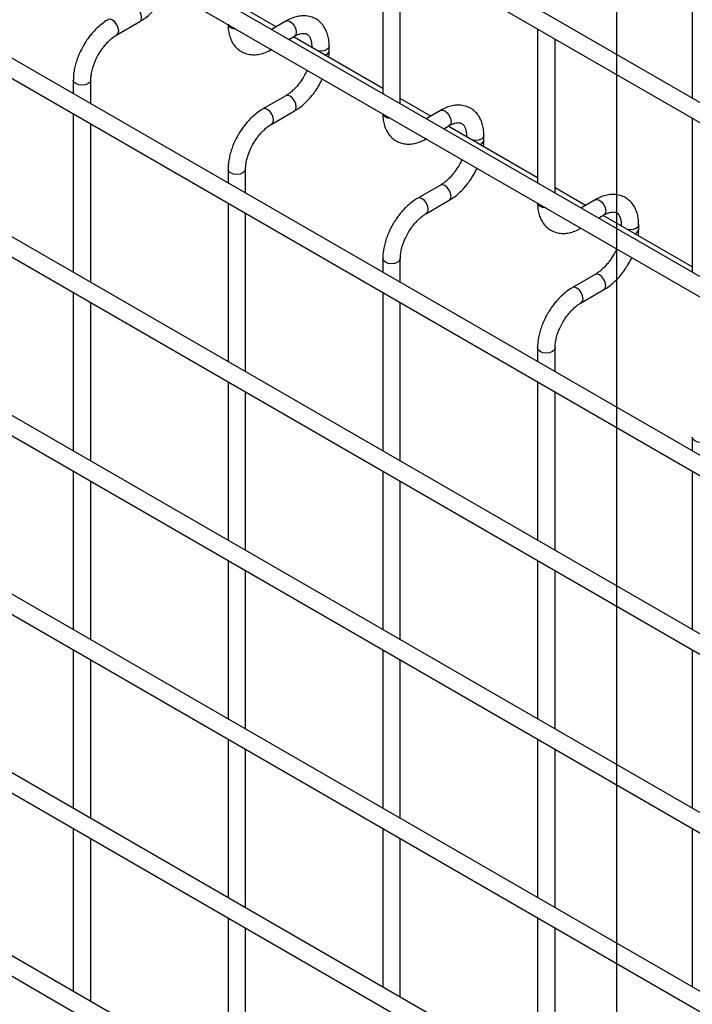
# Model space of a CAD drawing. Header units: inches. Extents: x 0.2 to 10.7, y 0.2 to 7.9.
# Tile 10 of 14: x 9.4 to 9.912, y 6.152 to 6.902. Entities that reach past the tile are written whole.
import ezdxf

# ---------------------------------------------------------------- set-up
doc = ezdxf.new("R2010")
doc.units = ezdxf.units.IN
doc.header["$MEASUREMENT"] = 0
doc.layers.add('TEXT', color=140, linetype='Continuous', lineweight=25)

msp = doc.modelspace()

# ---------------------------------------------------------------- linework, layer by layer
for p, q in [((10.37395, 6.57553), (8.37579, 7.72905)), ((8.36912, 7.7175), (10.36729, 6.56399)), ((8.36912, 7.58481), (10.36729, 6.4313)), ((10.23008, 6.5259), (8.51117, 7.51821)), ((10.37395, 6.30675), (8.37579, 7.46027)), ((8.36912, 7.44872), (10.36729, 6.29521)), ((10.37395, 6.17066), (8.37579, 7.32418)), ((8.36912, 7.31263), (10.36729, 6.15912)), ((10.37395, 6.03457), (8.37579, 7.18809)), ((8.36912, 7.17654), (10.36729, 6.02303)), ((10.37395, 5.89848), (8.37579, 7.052)), ((8.36912, 7.04045), (10.36729, 5.88694)), ((9.67629, 6.96289), (9.67629, 6.8456)), ((9.91199, 6.96631), (9.91199, 6.84222)), ((9.68962, 6.8379), (9.68962, 6.95519)), ((10.37395, 5.76239), (8.37579, 6.91591)), ((9.59496, 6.89656), (9.57177, 6.90995)), ((8.36912, 6.90436), (10.36729, 5.75085)), ((9.47383, 6.89043), (9.49116, 6.90043)), ((9.60234, 6.90083), (9.59148, 6.89456)), ((9.79414, 6.89485), (9.79414, 6.77756)), ((9.60482, 6.88686), (9.60901, 6.88928)), ((9.67629, 6.84961), (9.60829, 6.88887)), ((9.80747, 6.76987), (9.80747, 6.88716)), ((9.62214, 6.8817), (9.62214, 6.88088)), ((9.62234, 6.88076), (9.62214, 6.88169)), ((9.63547, 6.87823), (9.63547, 6.8817)), ((9.44059, 6.85594), (9.44059, 6.84557)), ((9.45392, 6.83788), (9.45392, 6.85594)), ((9.60234, 6.84394), (9.58502, 6.83394)), ((9.71281, 6.82853), (9.68962, 6.84192)), ((9.72019, 6.83279), (9.70933, 6.82652)), ((9.44059, 6.83018), (9.44059, 6.70948)), ((9.59169, 6.82239), (9.60901, 6.83239)), ((9.91199, 6.82682), (9.91199, 6.70953)), ((9.45392, 6.70179), (9.45392, 6.82248)), ((9.72267, 6.81882), (9.72686, 6.82124)), ((9.79414, 6.78158), (9.72615, 6.82083)), ((9.73999, 6.81366), (9.73999, 6.81284)), ((9.74019, 6.81273), (9.73999, 6.81366)), ((9.75332, 6.81019), (9.75332, 6.81366)), ((9.55844, 6.7879), (9.55844, 6.77754)), ((9.57177, 6.76984), (9.57177, 6.7879)), ((10.37395, 5.6229), (8.37579, 6.77642)), ((9.72019, 6.77591), (9.70287, 6.76591)), ((9.83066, 6.7605), (9.80747, 6.77388)), ((8.36912, 6.76487), (10.36729, 5.61135)), ((9.55844, 6.76214), (9.55844, 6.64145)), ((9.70954, 6.75436), (9.72686, 6.76436)), ((9.83805, 6.76476), (9.82718, 6.75849)), ((9.57177, 6.63375), (9.57177, 6.75445)), ((9.84052, 6.75079), (9.84471, 6.75321)), ((9.91199, 6.71355), (9.844, 6.7528)), ((9.85784, 6.74563), (9.85784, 6.74481)), ((9.85804, 6.74469), (9.85784, 6.74562)), ((9.87117, 6.74216), (9.87117, 6.74563)), ((9.67629, 6.71987), (9.67629, 6.70951)), ((9.68962, 6.70181), (9.68962, 6.71987)), ((9.83805, 6.70787), (9.82072, 6.69787)), ((9.44059, 6.69409), (9.44059, 6.57339)), ((9.67629, 6.69411), (9.67629, 6.57342)), ((9.82739, 6.68632), (9.84471, 6.69633)), ((9.45392, 6.5657), (9.45392, 6.68639)), ((9.68962, 6.56572), (9.68962, 6.68641)), ((9.79414, 6.65183), (9.79414, 6.64147)), ((9.80747, 6.63377), (9.80747, 6.65183)), ((9.55844, 6.62605), (9.55844, 6.50536)), ((9.79414, 6.62608), (9.79414, 6.50538)), ((9.57177, 6.49766), (9.57177, 6.61836)), ((9.80747, 6.49768), (9.80747, 6.61838)), ((9.91199, 6.5838), (9.91199, 6.57344)), ((9.44059, 6.558), (9.44059, 6.4373)), ((9.67629, 6.55802), (9.67629, 6.43733)), ((9.91199, 6.55804), (9.91199, 6.43735)), ((9.45392, 6.42961), (9.45392, 6.5503)), ((9.68962, 6.42963), (9.68962, 6.55032)), ((9.55844, 6.48996), (9.55844, 6.36927)), ((9.79414, 6.48999), (9.79414, 6.36929)), ((9.57177, 6.36157), (9.57177, 6.48227)), ((9.80747, 6.36159), (9.80747, 6.48229)), ((9.44059, 6.42191), (9.44059, 6.30121)), ((9.67629, 6.42193), (9.67629, 6.30124)), ((9.91199, 6.42195), (9.91199, 6.30126)), ((9.45392, 6.29352), (9.45392, 6.41421)), ((9.68962, 6.29354), (9.68962, 6.41423)), ((9.55844, 6.35387), (9.55844, 6.23318)), ((9.79414, 6.3539), (9.79414, 6.2332)), ((9.57177, 6.22548), (9.57177, 6.34618)), ((9.80747, 6.2255), (9.80747, 6.3462)), ((9.44059, 6.28582), (9.44059, 6.16172)), ((9.67629, 6.28584), (9.67629, 6.16515)), ((9.91199, 6.28586), (9.91199, 6.16517)), ((9.45392, 6.15402), (9.45392, 6.27812)), ((9.68962, 6.15745), (9.68962, 6.27814)), ((9.55844, 6.21778), (9.55844, 6.09369)), ((9.79414, 6.21781), (9.79414, 6.09711)), ((9.57177, 6.08599), (9.57177, 6.21009)), ((9.80747, 6.08941), (9.80747, 6.21011))]:
    msp.add_line(p, q)
at = {"flags": 128}
for points in [[(9.49118, 6.90044), (9.49218, 6.9016), (9.49254, 6.90348), (9.49218, 6.90577), (9.49116, 6.90813), (9.48963, 6.91019), (9.48783, 6.91164), (9.48602, 6.91227), (9.4845, 6.91198)], [(9.4705, 6.90164), (9.4687, 6.90227), (9.46717, 6.90197), (9.46715, 6.90196)], [(9.47382, 6.89042), (9.47383, 6.89043), (9.47486, 6.8916), (9.47521, 6.89348), (9.47486, 6.89577), (9.47383, 6.89812), (9.4723, 6.90019), (9.4705, 6.90164)], [(9.60234, 6.90083), (9.60387, 6.90112), (9.60568, 6.9005)], [(9.60568, 6.9005), (9.60748, 6.89904), (9.60901, 6.89698), (9.61003, 6.89462), (9.61039, 6.89233), (9.61003, 6.89046), (9.60901, 6.88928), (9.60901, 6.88928)], [(9.56039, 6.89575), (9.55895, 6.897), (9.55845, 6.89823)], [(9.56467, 6.89464), (9.56255, 6.89492), (9.56039, 6.89575)], [(9.63547, 6.88168), (9.63496, 6.88022), (9.63352, 6.87898), (9.63136, 6.87814), (9.6288, 6.87785), (9.62718, 6.87796)], [(9.45392, 6.85595), (9.45392, 6.85594), (9.45341, 6.85446), (9.45197, 6.85322), (9.44981, 6.85238), (9.44725, 6.85209), (9.4447, 6.85238), (9.44254, 6.85322), (9.4411, 6.85446), (9.44059, 6.85594), (9.44059, 6.85596)], [(9.60903, 6.83241), (9.61003, 6.83357), (9.61039, 6.83545), (9.61003, 6.83774), (9.60901, 6.84009), (9.60748, 6.84215), (9.60568, 6.84361), (9.60387, 6.84424), (9.60235, 6.84395)], [(9.58835, 6.83361), (9.58655, 6.83424), (9.58502, 6.83394), (9.585, 6.83393)], [(9.59167, 6.82239), (9.59169, 6.82239), (9.59271, 6.82357), (9.59307, 6.82544), (9.59271, 6.82773), (9.59169, 6.83009), (9.59016, 6.83215), (9.58835, 6.83361)], [(9.72019, 6.83279), (9.72172, 6.83309), (9.72353, 6.83246)], [(9.67824, 6.82772), (9.6768, 6.82897), (9.6763, 6.83019)], [(9.68253, 6.8266), (9.68041, 6.82689), (9.67824, 6.82772)], [(9.72353, 6.83246), (9.72533, 6.83101), (9.72686, 6.82894), (9.72788, 6.82659), (9.72824, 6.8243), (9.72788, 6.82242), (9.72686, 6.82125), (9.72686, 6.82124)], [(9.75332, 6.81365), (9.75281, 6.81219), (9.75137, 6.81094), (9.74921, 6.81011), (9.74666, 6.80981), (9.74503, 6.80993)], [(9.57177, 6.78791), (9.57177, 6.7879), (9.57127, 6.78643), (9.56982, 6.78518), (9.56766, 6.78435), (9.56511, 6.78405), (9.56255, 6.78435), (9.56039, 6.78518), (9.55895, 6.78643), (9.55844, 6.7879), (9.55844, 6.78792)], [(9.72688, 6.76437), (9.72788, 6.76554), (9.72824, 6.76741), (9.72788, 6.7697), (9.72686, 6.77206), (9.72533, 6.77412), (9.72353, 6.77558), (9.72172, 6.7762), (9.7202, 6.77591)], [(9.7062, 6.76558), (9.7044, 6.7662), (9.70287, 6.76591), (9.70285, 6.76589)], [(9.70952, 6.75435), (9.70954, 6.75436), (9.71056, 6.75553), (9.71092, 6.75741), (9.71056, 6.7597), (9.70954, 6.76206), (9.70801, 6.76412), (9.7062, 6.76558)], [(9.79609, 6.75969), (9.79465, 6.76093), (9.79416, 6.76216)], [(9.80038, 6.75857), (9.79826, 6.75885), (9.79609, 6.75969)], [(9.83805, 6.76476), (9.83957, 6.76506), (9.84138, 6.76443)], [(9.84138, 6.76443), (9.84318, 6.76297), (9.84471, 6.76091), (9.84573, 6.75855), (9.84609, 6.75626), (9.84573, 6.75439), (9.84471, 6.75321), (9.84471, 6.75321)], [(9.87117, 6.74561), (9.87067, 6.74416), (9.86922, 6.74291), (9.86706, 6.74207), (9.86451, 6.74178), (9.86288, 6.7419)], [(9.68962, 6.71988), (9.68962, 6.71987), (9.68912, 6.7184), (9.68767, 6.71715), (9.68551, 6.71631), (9.68296, 6.71602), (9.68041, 6.71631), (9.67824, 6.71715), (9.6768, 6.7184), (9.67629, 6.71987), (9.67629, 6.71989)], [(9.84473, 6.69634), (9.84573, 6.6975), (9.84609, 6.69938), (9.84573, 6.70167), (9.84471, 6.70402), (9.84318, 6.70609), (9.84138, 6.70754), (9.83957, 6.70817), (9.83806, 6.70788)], [(9.82405, 6.69754), (9.82225, 6.69817), (9.82072, 6.69787), (9.8207, 6.69786)], [(9.82738, 6.68632), (9.82739, 6.68632), (9.82841, 6.6875), (9.82877, 6.68938), (9.82841, 6.69167), (9.82739, 6.69402), (9.82586, 6.69609), (9.82405, 6.69754)], [(9.80747, 6.65185), (9.80747, 6.65183), (9.80697, 6.65036), (9.80552, 6.64911), (9.80336, 6.64828), (9.80081, 6.64799), (9.79826, 6.64828), (9.79609, 6.64911), (9.79465, 6.65036), (9.79414, 6.65183), (9.79414, 6.65186)], [(9.92533, 6.58381), (9.92533, 6.5838), (9.92482, 6.58233), (9.92337, 6.58108), (9.92121, 6.58024), (9.91866, 6.57995), (9.91611, 6.58024), (9.91395, 6.58108), (9.9125, 6.58233), (9.91199, 6.5838), (9.91199, 6.58382)]]:
    msp.add_lwpolyline(points, dxfattribs=at)
for centre in [(9.63138, 6.87902), (9.74923, 6.81099), (9.86708, 6.74296)]:
    msp.add_arc(centre, 0.00417, 283.61486, 348.73138)
for points, knots in [([(9.49115, 6.90051), (9.49177, 6.90085), (9.49374, 6.90192), (9.49685, 6.90432), (9.50034, 6.90745), (9.50321, 6.91057), (9.50572, 6.91367), (9.50792, 6.91678), (9.51026, 6.92051), (9.51159, 6.92325), (9.51236, 6.92484)], [0, 0, 0, 0, 0.071982, 0.230009, 0.376763, 0.510502, 0.614264, 0.732866, 0.84542, 1, 1, 1, 1]), ([(9.46718, 6.90189), (9.46661, 6.90159), (9.46468, 6.90054), (9.46159, 6.89818), (9.45807, 6.89504), (9.45516, 6.89191), (9.45265, 6.8888), (9.45039, 6.88567), (9.44899, 6.88335), (9.44829, 6.88218)], [0, 0, 0, 0, 0.077866, 0.264825, 0.439015, 0.599, 0.720998, 0.859308, 1, 1, 1, 1]), ([(9.63542, 6.88167), (9.63542, 6.88266), (9.63541, 6.88512), (9.63481, 6.88883), (9.63363, 6.89276), (9.63181, 6.89635), (9.62935, 6.89952), (9.6262, 6.90213), (9.62233, 6.90403), (9.61803, 6.90494), (9.61355, 6.90488), (9.60913, 6.90392), (9.60537, 6.90253), (9.60314, 6.90121), (9.60235, 6.90074)], [0, 0, 0, 0, 0.055891, 0.138867, 0.222826, 0.307399, 0.392678, 0.479776, 0.571102, 0.670205, 0.761479, 0.854858, 0.948417, 1, 1, 1, 1]), ([(9.55849, 6.8985), (9.55849, 6.89753), (9.55849, 6.89508), (9.55909, 6.89138), (9.56026, 6.88744), (9.56207, 6.88383), (9.56452, 6.88065), (9.56767, 6.87802), (9.57152, 6.8761), (9.57581, 6.87516), (9.58029, 6.8752), (9.58472, 6.87612), (9.58855, 6.87752), (9.59083, 6.87886), (9.59167, 6.87936)], [0, 0, 0, 0, 0.054697, 0.137511, 0.221311, 0.305727, 0.390838, 0.477724, 0.568752, 0.667443, 0.758472, 0.851633, 0.945048, 1, 1, 1, 1]), ([(9.45984, 6.87551), (9.46076, 6.87701), (9.46206, 6.87912), (9.46424, 6.88196), (9.46616, 6.8842), (9.46852, 6.88655), (9.47099, 6.88858), (9.4728, 6.88987), (9.47371, 6.89034), (9.47383, 6.8904)], [0, 0, 0, 0, 0.233338, 0.328238, 0.483641, 0.641755, 0.807615, 0.976339, 1, 1, 1, 1]), ([(9.609, 6.88926), (9.60972, 6.88965), (9.61125, 6.89049), (9.61338, 6.89121), (9.61536, 6.89157), (9.61701, 6.89153), (9.61839, 6.89114), (9.61947, 6.89044), (9.62052, 6.88914), (9.62139, 6.88733), (9.62194, 6.88486), (9.6222, 6.88292), (9.62213, 6.88174), (9.62213, 6.88169)], [0, 0, 0, 0, 0.076686, 0.165037, 0.254932, 0.348995, 0.454249, 0.590794, 0.696654, 0.797635, 0.896956, 0.995312, 1, 1, 1, 1]), ([(9.44829, 6.88218), (9.44727, 6.88029), (9.44583, 6.87763), (9.44412, 6.87356), (9.44287, 6.87007), (9.44172, 6.86592), (9.44095, 6.86166), (9.44057, 6.85828), (9.44063, 6.85643), (9.44064, 6.85596)], [0, 0, 0, 0, 0.221268, 0.311483, 0.460164, 0.612945, 0.775445, 0.943585, 1, 1, 1, 1]), ([(9.63514, 6.87337), (9.63529, 6.87455), (9.63549, 6.8762), (9.63543, 6.87776), (9.63542, 6.8782)], [0, 0, 0, 0, 0.714053, 1, 1, 1, 1]), ([(9.45394, 6.85595), (9.45396, 6.85694), (9.45402, 6.85898), (9.45461, 6.86244), (9.4555, 6.86578), (9.4566, 6.86887), (9.45794, 6.87204), (9.45914, 6.87423), (9.45984, 6.87551)], [0, 0, 0, 0, 0.171377, 0.354378, 0.535542, 0.668658, 0.807018, 1, 1, 1, 1]), ([(9.61863, 6.86349), (9.61849, 6.86315), (9.61782, 6.86155), (9.61695, 6.86), (9.61626, 6.85877)], [0, 0, 0, 0, 0.208039, 1, 1, 1, 1]), ([(9.61626, 6.85877), (9.61534, 6.85727), (9.61404, 6.85517), (9.61187, 6.85234), (9.60995, 6.85011), (9.6076, 6.84777), (9.60514, 6.84576), (9.60335, 6.84447), (9.60245, 6.84402), (9.60235, 6.84397)], [0, 0, 0, 0, 0.233946, 0.329093, 0.484887, 0.643376, 0.809607, 0.978684, 1, 1, 1, 1]), ([(9.609, 6.83248), (9.60962, 6.83281), (9.61159, 6.83389), (9.6147, 6.83628), (9.61819, 6.83942), (9.62106, 6.84253), (9.62357, 6.84564), (9.62577, 6.84874), (9.62811, 6.85248), (9.62944, 6.85522), (9.63021, 6.8568)], [0, 0, 0, 0, 0.071982, 0.230009, 0.376763, 0.510502, 0.614264, 0.732866, 0.84542, 1, 1, 1, 1]), ([(9.58503, 6.83386), (9.58446, 6.83355), (9.58253, 6.83251), (9.57945, 6.83015), (9.57592, 6.82701), (9.57302, 6.82388), (9.5705, 6.82077), (9.56824, 6.81763), (9.56684, 6.81531), (9.56614, 6.81415)], [0, 0, 0, 0, 0.077866, 0.264825, 0.439015, 0.599, 0.720998, 0.859308, 1, 1, 1, 1]), ([(9.75327, 6.81364), (9.75327, 6.81463), (9.75326, 6.81709), (9.75266, 6.82079), (9.75148, 6.82472), (9.74966, 6.82832), (9.7472, 6.83148), (9.74405, 6.83409), (9.74018, 6.83599), (9.73588, 6.83691), (9.7314, 6.83684), (9.72698, 6.83589), (9.72322, 6.8345), (9.721, 6.83318), (9.72021, 6.83271)], [0, 0, 0, 0, 0.055891, 0.138867, 0.222826, 0.307399, 0.392678, 0.479776, 0.571102, 0.670205, 0.761479, 0.854858, 0.948417, 1, 1, 1, 1]), ([(9.67635, 6.83046), (9.67635, 6.82949), (9.67635, 6.82705), (9.67694, 6.82335), (9.67811, 6.81941), (9.67992, 6.8158), (9.68237, 6.81262), (9.68552, 6.80999), (9.68937, 6.80807), (9.69366, 6.80713), (9.69814, 6.80716), (9.70257, 6.80809), (9.7064, 6.80949), (9.70868, 6.81083), (9.70953, 6.81133)], [0, 0, 0, 0, 0.054697, 0.137511, 0.221311, 0.305727, 0.390838, 0.477724, 0.568752, 0.667443, 0.758472, 0.851633, 0.945048, 1, 1, 1, 1]), ([(9.57769, 6.80748), (9.57861, 6.80898), (9.57991, 6.81109), (9.58209, 6.81392), (9.58401, 6.81616), (9.58638, 6.81851), (9.58884, 6.82054), (9.59065, 6.82184), (9.59156, 6.82231), (9.59168, 6.82236)], [0, 0, 0, 0, 0.2333375, 0.3282376, 0.4836415, 0.6417552, 0.8076147, 0.9763389, 1, 1, 1, 1]), ([(9.72686, 6.82122), (9.72757, 6.82161), (9.7291, 6.82245), (9.73124, 6.82318), (9.73321, 6.82354), (9.73486, 6.82349), (9.73624, 6.8231), (9.73732, 6.8224), (9.73837, 6.82111), (9.73924, 6.8193), (9.7398, 6.81683), (9.74005, 6.81489), (9.73998, 6.81371), (9.73998, 6.81366)], [0, 0, 0, 0, 0.076686, 0.165037, 0.254932, 0.348995, 0.454249, 0.590794, 0.696654, 0.797635, 0.896956, 0.995312, 1, 1, 1, 1]), ([(9.56614, 6.81415), (9.56512, 6.81226), (9.56368, 6.8096), (9.56197, 6.80553), (9.56072, 6.80204), (9.55957, 6.79789), (9.5588, 6.79362), (9.55842, 6.79025), (9.55848, 6.78839), (9.55849, 6.78792)], [0, 0, 0, 0, 0.221268, 0.311483, 0.460164, 0.612945, 0.775445, 0.943585, 1, 1, 1, 1]), ([(9.57179, 6.78792), (9.57182, 6.7889), (9.57187, 6.79094), (9.57246, 6.79441), (9.57335, 6.79774), (9.57445, 6.80083), (9.57579, 6.80401), (9.57699, 6.8062), (9.57769, 6.80748)], [0, 0, 0, 0, 0.171377, 0.354378, 0.535542, 0.668658, 0.807018, 1, 1, 1, 1]), ([(9.75299, 6.80534), (9.75314, 6.80651), (9.75335, 6.80816), (9.75329, 6.80972), (9.75327, 6.81017)], [0, 0, 0, 0, 0.714053, 1, 1, 1, 1]), ([(9.73648, 6.79545), (9.73634, 6.79512), (9.73567, 6.79352), (9.7348, 6.79196), (9.73411, 6.79073)], [0, 0, 0, 0, 0.208039, 1, 1, 1, 1]), ([(9.73411, 6.79073), (9.73319, 6.78924), (9.73189, 6.78713), (9.72972, 6.78431), (9.7278, 6.78208), (9.72545, 6.77974), (9.72299, 6.77772), (9.7212, 6.77644), (9.7203, 6.77598), (9.7202, 6.77593)], [0, 0, 0, 0, 0.233946, 0.3290926, 0.4848865, 0.6433764, 0.8096067, 0.9786836, 1, 1, 1, 1]), ([(9.72685, 6.76444), (9.72747, 6.76478), (9.72945, 6.76585), (9.73256, 6.76825), (9.73604, 6.77138), (9.73892, 6.7745), (9.74143, 6.7776), (9.74362, 6.78071), (9.74596, 6.78445), (9.74729, 6.78718), (9.74806, 6.78877)], [0, 0, 0, 0, 0.071982, 0.230009, 0.376763, 0.510502, 0.614264, 0.732866, 0.84542, 1, 1, 1, 1]), ([(9.70288, 6.76582), (9.70231, 6.76552), (9.70038, 6.76448), (9.6973, 6.76212), (9.69378, 6.75897), (9.69087, 6.75584), (9.68835, 6.75274), (9.68609, 6.7496), (9.68469, 6.74728), (9.68399, 6.74611)], [0, 0, 0, 0, 0.077866, 0.264825, 0.439015, 0.599, 0.720998, 0.859308, 1, 1, 1, 1]), ([(9.87112, 6.74561), (9.87112, 6.7466), (9.87111, 6.74906), (9.87051, 6.75276), (9.86933, 6.75669), (9.86751, 6.76028), (9.86505, 6.76345), (9.8619, 6.76606), (9.85803, 6.76796), (9.85373, 6.76887), (9.84925, 6.76881), (9.84483, 6.76785), (9.84107, 6.76646), (9.83885, 6.76514), (9.83806, 6.76467)], [0, 0, 0, 0, 0.055891, 0.138867, 0.222826, 0.307399, 0.392678, 0.479776, 0.571102, 0.670205, 0.761479, 0.854858, 0.948417, 1, 1, 1, 1]), ([(9.7942, 6.76243), (9.7942, 6.76146), (9.7942, 6.75901), (9.79479, 6.75531), (9.79596, 6.75137), (9.79777, 6.74777), (9.80023, 6.74458), (9.80337, 6.74196), (9.80722, 6.74004), (9.81151, 6.73909), (9.816, 6.73913), (9.82042, 6.74006), (9.82425, 6.74145), (9.82653, 6.74279), (9.82738, 6.74329)], [0, 0, 0, 0, 0.054697, 0.137511, 0.221311, 0.305727, 0.390838, 0.477724, 0.568752, 0.667443, 0.758472, 0.851633, 0.945048, 1, 1, 1, 1]), ([(9.69554, 6.73945), (9.69646, 6.74095), (9.69776, 6.74306), (9.69994, 6.74589), (9.70186, 6.74813), (9.70423, 6.75048), (9.70669, 6.75251), (9.7085, 6.75381), (9.70942, 6.75427), (9.70953, 6.75433)], [0, 0, 0, 0, 0.233338, 0.328238, 0.483641, 0.641755, 0.807615, 0.976339, 1, 1, 1, 1]), ([(9.84471, 6.75319), (9.84542, 6.75358), (9.84695, 6.75442), (9.84909, 6.75514), (9.85106, 6.7555), (9.85271, 6.75546), (9.8541, 6.75507), (9.85517, 6.75437), (9.85622, 6.75308), (9.85709, 6.75126), (9.85765, 6.74879), (9.8579, 6.74685), (9.85783, 6.74568), (9.85783, 6.74562)], [0, 0, 0, 0, 0.076686, 0.165037, 0.254932, 0.348995, 0.454249, 0.590794, 0.696654, 0.797635, 0.896956, 0.995312, 1, 1, 1, 1]), ([(9.68399, 6.74611), (9.68297, 6.74422), (9.68153, 6.74156), (9.67982, 6.7375), (9.67857, 6.734), (9.67742, 6.72986), (9.67665, 6.72559), (9.67627, 6.72222), (9.67633, 6.72036), (9.67635, 6.71989)], [0, 0, 0, 0, 0.221268, 0.311483, 0.460164, 0.612945, 0.775445, 0.943585, 1, 1, 1, 1]), ([(9.68964, 6.71988), (9.68967, 6.72087), (9.68972, 6.72291), (9.69032, 6.72637), (9.6912, 6.72971), (9.6923, 6.7328), (9.69364, 6.73597), (9.69484, 6.73817), (9.69554, 6.73945)], [0, 0, 0, 0, 0.171377, 0.354378, 0.535542, 0.668658, 0.807018, 1, 1, 1, 1]), ([(9.87084, 6.7373), (9.87099, 6.73848), (9.8712, 6.74013), (9.87114, 6.74169), (9.87112, 6.74214)], [0, 0, 0, 0, 0.714053, 1, 1, 1, 1]), ([(9.85196, 6.7227), (9.85104, 6.7212), (9.84974, 6.7191), (9.84757, 6.71628), (9.84565, 6.71405), (9.8433, 6.7117), (9.84084, 6.70969), (9.83905, 6.70841), (9.83815, 6.70795), (9.83805, 6.7079)], [0, 0, 0, 0, 0.233946, 0.329093, 0.484887, 0.643376, 0.809607, 0.978684, 1, 1, 1, 1]), ([(9.8447, 6.69641), (9.84532, 6.69675), (9.8473, 6.69782), (9.85041, 6.70022), (9.85389, 6.70335), (9.85677, 6.70646), (9.85928, 6.70957), (9.86147, 6.71268), (9.86382, 6.71641), (9.86514, 6.71915), (9.86591, 6.72073)], [0, 0, 0, 0, 0.071982, 0.230009, 0.376763, 0.510502, 0.614264, 0.732866, 0.84542, 1, 1, 1, 1]), ([(9.85433, 6.72742), (9.85419, 6.72708), (9.85352, 6.72548), (9.85265, 6.72393), (9.85196, 6.7227)], [0, 0, 0, 0, 0.208039, 1, 1, 1, 1]), ([(9.82073, 6.69779), (9.82016, 6.69748), (9.81823, 6.69644), (9.81515, 6.69408), (9.81163, 6.69094), (9.80872, 6.68781), (9.8062, 6.6847), (9.80394, 6.68156), (9.80255, 6.67925), (9.80184, 6.67808)], [0, 0, 0, 0, 0.0778655, 0.2648252, 0.4390147, 0.5990005, 0.7209984, 0.8593082, 1, 1, 1, 1]), ([(9.81339, 6.67141), (9.81431, 6.67291), (9.81561, 6.67502), (9.81779, 6.67786), (9.81971, 6.68009), (9.82208, 6.68245), (9.82454, 6.68447), (9.82636, 6.68577), (9.82727, 6.68624), (9.82738, 6.6863)], [0, 0, 0, 0, 0.233338, 0.328238, 0.483641, 0.641755, 0.807615, 0.976339, 1, 1, 1, 1]), ([(9.80184, 6.67808), (9.80082, 6.67619), (9.79938, 6.67353), (9.79767, 6.66946), (9.79642, 6.66597), (9.79527, 6.66182), (9.7945, 6.65756), (9.79412, 6.65418), (9.79418, 6.65232), (9.7942, 6.65186)], [0, 0, 0, 0, 0.221268, 0.311483, 0.460164, 0.612945, 0.775445, 0.943585, 1, 1, 1, 1]), ([(9.80749, 6.65185), (9.80752, 6.65283), (9.80757, 6.65487), (9.80817, 6.65834), (9.80906, 6.66168), (9.81015, 6.66476), (9.8115, 6.66794), (9.81269, 6.67013), (9.81339, 6.67141)], [0, 0, 0, 0, 0.171377, 0.354378, 0.535542, 0.668658, 0.807018, 1, 1, 1, 1])]:
    msp.add_open_spline(points, degree=3, knots=knots)
at = {"layer": 'TEXT'}
msp.add_line((9.85417, 7.5625), (9.85417, 0.22917), dxfattribs=at)

doc.saveas('drawing.dxf')
